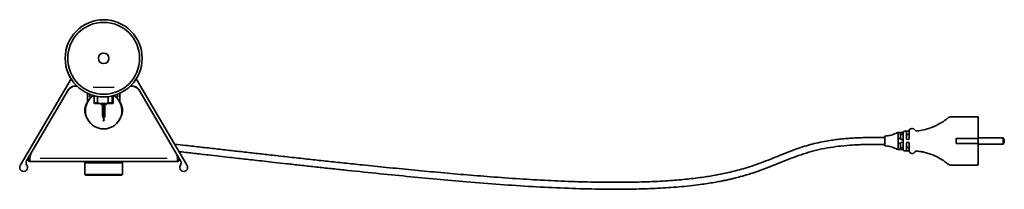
# Model space of a CAD drawing. Header units: millimetres. Extents: x 640 to 2471, y 697 to 4147.
# Tile 1 of 5: x 640 to 1395, y 697 to 827. Entities that reach past the tile are written whole.
import ezdxf

# ---------------------------------------------------------------- set-up
doc = ezdxf.new("R2010")
doc.units = ezdxf.units.MM
doc.header["$LTSCALE"] = 15
doc.linetypes.add('CENTERX2', pattern=[20.32, 12.7, -2.54, 2.54, -2.54])

msp = doc.modelspace()

# ---------------------------------------------------------------- linework, layer by layer
at = {"color": 7, "linetype": 'Continuous', "lineweight": 35}
for p, q in [((679.86, 781.42), (640.84, 715.19)), ((729.74, 781.42), (768.76, 715.19)), ((645.77, 718.62), (677.92, 773.21)), ((682.85, 775.75), (684.51, 775.75)), ((683.09, 776.16), (684.08, 776.16)), ((692.3, 770.44), (692.3, 763.72)), ((717.3, 763.72), (717.3, 770.44)), ((725.09, 775.75), (726.75, 775.75)), ((725.52, 776.16), (726.51, 776.16)), ((763.83, 718.62), (731.68, 773.21)), ((694.78, 769.42), (694.04, 768.36)), ((696.8, 768.77), (696.8, 768.65)), ((697.56, 763.16), (697.56, 768.57)), ((697.56, 763.16), (700.15, 763.16)), ((697.56, 763.16), (697.66, 762.66)), ((701.25, 762.66), (697.66, 762.66)), ((700.15, 768.03), (700.15, 763.16)), ((701.25, 762.66), (700.15, 763.16)), ((701.25, 762.66), (707.11, 762.66)), ((702.8, 762.66), (702.8, 761.76)), ((706.8, 761.76), (706.8, 762.66)), ((708.21, 763.16), (707.11, 762.66)), ((711.41, 762.66), (707.11, 762.66)), ((708.21, 763.16), (708.21, 767.86)), ((708.21, 763.16), (711.31, 763.16)), ((711.31, 768.39), (711.31, 763.16)), ((711.41, 762.66), (711.31, 763.16)), ((711.41, 762.66), (711.94, 762.66)), ((712.04, 763.16), (711.94, 762.66)), ((712.04, 763.16), (712.04, 768.57)), ((712.8, 768.65), (712.8, 768.77)), ((715.56, 768.36), (714.82, 769.42)), ((702.8, 761.76), (703.3, 761.26)), ((702.8, 761.76), (704.12, 761.76)), ((703.3, 761.26), (704.3, 761.26)), ((704.02, 761.06), (704.02, 752.76)), ((704.65, 761.06), (704.02, 761.06)), ((704.56, 761.76), (706.79, 761.76)), ((704.62, 761.26), (706.29, 761.26)), ((705.02, 752.76), (705.02, 761.06)), ((705.58, 752.76), (705.58, 761.06)), ((706.29, 761.26), (706.3, 761.26)), ((706.3, 761.26), (706.8, 761.76)), ((706.79, 761.76), (706.8, 761.76)), ((705.02, 752.76), (704.27, 752.76)), ((704.64, 751.24), (704.67, 750.85)), ((705.24, 749.89), (705.24, 749.8)), ((705.24, 749.84), (705.27, 749.69)), ((705.58, 752.76), (705.58, 752.76)), ((1358.3, 752.43), (1354.24, 752.43)), ((1358.3, 752.32), (1358.3, 752.43)), ((1375.05, 752.32), (1358.3, 752.32)), ((1313.8, 740.43), (1314.8, 740.43)), ((1318.8, 741.43), (1319.3, 741.43)), ((1321.47, 741.43), (1319.3, 741.43)), ((1322.27, 741.83), (1322.24, 741.8)), ((1324.94, 743.43), (1324.3, 743.43)), ((1328.51, 741.62), (1328.51, 741.62)), ((1375.3, 741.43), (1375.3, 735.68)), ((1303.8, 736.58), (1294.8, 736.58)), ((1313.8, 729.43), (1313.8, 738.42)), ((1315.8, 738.42), (1315.8, 736.32)), ((1315.81, 735.78), (1315.8, 736.32)), ((1317.8, 738.42), (1317.8, 737.66)), ((1317.8, 737.66), (1317.8, 734.2)), ((1317.8, 734.19), (1317.8, 733.66)), ((1317.8, 733.66), (1317.8, 730.2)), ((1320.3, 738.42), (1320.3, 735.93)), ((1322.3, 738.42), (1322.3, 735.66)), ((1358.3, 735.93), (1358.3, 731.93)), ((1375.05, 735.93), (1358.3, 735.93)), ((1394.3, 736.33), (1375.3, 736.33)), ((1375.3, 735.68), (1375.3, 733.93)), ((1375.3, 733.93), (1375.3, 732.18)), ((1394.3, 731.53), (1394.3, 736.33)), ((1294.8, 731.28), (1303.8, 731.28)), ((1314.8, 727.43), (1313.8, 727.43)), ((1315.8, 731.53), (1315.81, 732.07)), ((1315.8, 731.53), (1315.8, 729.43)), ((1317.8, 730.19), (1317.8, 729.43)), ((1319.3, 726.43), (1318.8, 726.43)), ((1319.3, 726.43), (1321.47, 726.43)), ((1320.3, 731.93), (1320.3, 729.43)), ((1322.3, 732.19), (1322.3, 729.43)), ((1328.51, 726.24), (1328.51, 726.24)), ((1358.3, 731.93), (1375.05, 731.93)), ((1375.3, 732.18), (1375.3, 726.43)), ((1375.3, 731.53), (1394.3, 731.53)), ((648.18, 720.74), (647.74, 720.01)), ((648.18, 719.75), (648.18, 721.07)), ((648.18, 718.25), (648.18, 719.75)), ((648.18, 718.25), (761.43, 718.25)), ((690.8, 717.75), (690.3, 717.25)), ((690.3, 717.25), (690.3, 708.25)), ((713.12, 717.25), (690.3, 717.25)), ((690.8, 717.75), (712.83, 717.75)), ((696.3, 718.25), (696.3, 717.75)), ((712.83, 717.75), (718.8, 717.75)), ((719.3, 717.25), (713.12, 717.25)), ((713.3, 717.75), (713.3, 718.25)), ((719.3, 717.25), (718.8, 717.75)), ((719.3, 708.25), (719.3, 717.25)), ((761.43, 721.07), (761.43, 719.75)), ((761.86, 720.01), (761.43, 720.74)), ((761.43, 719.75), (761.43, 718.25)), ((1324.3, 724.43), (1324.94, 724.43)), ((1354.24, 715.43), (1358.3, 715.43)), ((1358.3, 715.53), (1375.05, 715.53)), ((1358.3, 715.43), (1358.3, 715.53)), ((690.3, 708.25), (690.8, 707.75)), ((690.3, 708.25), (713.12, 708.25)), ((712.83, 707.75), (690.8, 707.75)), ((718.8, 707.75), (712.83, 707.75)), ((713.12, 708.25), (719.3, 708.25)), ((718.8, 707.75), (719.3, 708.25))]:
    msp.add_line(p, q, dxfattribs=at)
at = {"color": 7, "linetype": 'CENTERX2'}
for p, q in [((712.8, 774.71), (696.8, 774.71)), ((753.53, 720.44), (656.07, 720.44))]:
    msp.add_line(p, q, dxfattribs=at)
at = {"color": 7, "linetype": 'Continuous', "lineweight": 35}
for radius in [29.5, 27.5, 4]:
    msp.add_circle((704.8, 797.16), radius, dxfattribs=at)
for centre, radius, start, end in [((682.85, 769.75), 6, 90, 149.5), ((683.09, 770.16), 6, 90, 149.5), ((726.51, 770.16), 6, 30.5, 90), ((726.75, 769.75), 6, 30.5, 90), ((703.98, 756.68), 13.64, 141.18382, 171.86602), ((704.8, 757.16), 14, 124.8499, 55.1501), ((694.45, 768.07), 0.5, 145, 242.95294), ((693.31, 765.85), 2, 37.40289, 62.95294), ((716.29, 765.85), 2, 117.04706, 142.59711), ((715.15, 768.07), 0.5, 297.04706, 35), ((705.62, 756.68), 13.64, 8.13398, 38.81618), ((700.04, 757.26), 9.67, 172.01043, 190.05164), ((709.56, 757.26), 9.67, 349.94836, 7.98957), ((1314.8, 739.43), 1, 0, 90), ((1318.8, 740.43), 1, 90, 180), ((1319.3, 740.43), 1, 0, 90), ((1321.47, 742.43), 1, 270, 340.52878), ((1324.3, 741.43), 2, 90, 180), ((1324.94, 741.43), 2, 32.9785, 90), ((1328.29, 743.6), 2, 212.98299, 276.30776), ((1328.29, 743.6), 2, 212.9785, 276.30779), ((1316.8, 735.93), 1, 192.63563, 347.36437), ((1316.8, 731.93), 1, 12.63563, 167.36437), ((1321.3, 735.93), 1, 180, 270), ((1321.3, 731.93), 1, 90, 180), ((1321.3, 735.93), 1, 270, 0), ((1321.3, 731.93), 1, 0, 90), ((1391.92, 733.93), 3.38, 314.76027, 45.23973), ((1314.8, 728.43), 1, 270, 0), ((1318.8, 727.43), 1, 180, 270), ((1319.3, 727.43), 1, 270, 0), ((1321.47, 725.43), 1, 19.47122, 90), ((1324.3, 726.43), 2, 180, 270), ((1324.94, 726.43), 2, 270, 327.0215), ((1328.29, 724.25), 2, 83.69224, 147.01704), ((1328.29, 724.25), 2, 83.69221, 147.0215), ((648.35, 717.09), 3, 149.5, 214.87568), ((648.18, 719.75), 1.5, 149.5, 270), ((648.18, 719.75), 0.5, 149.5, 270), ((654.18, 721.07), 6, 149.5, 180), ((755.43, 721.07), 6, 0, 30.5), ((761.43, 719.75), 1.5, 270, 30.5), ((761.43, 719.75), 0.5, 270, 30.5), ((761.25, 717.09), 3, 325.12432, 30.5), ((1324.94, 726.43), 2, 269.99346, 292.94999), ((643.43, 713.66), 3, 149.5, 34.87568), ((766.17, 713.66), 3, 145.12432, 30.5)]:
    msp.add_arc(centre, radius, start, end, dxfattribs=at)
for points, knots in [([(704.39, 761.06), (704.3, 761.24), (704.11, 761.61), (704.01, 762.19), (704.08, 762.57), (704.11, 762.73)], [0, 0, 0, 0, 0.349921, 0.722638, 1, 1, 1, 1]), ([(704.47, 762.66), (704.48, 762.59), (704.51, 762.31), (704.57, 761.77), (704.62, 761.3), (704.65, 761.06)], [0, 0, 0, 0, 0.152861, 0.577331, 1, 1, 1, 1]), ([(705.03, 762.66), (705, 762.65), (704.88, 762.58), (704.68, 762.55), (704.53, 762.58), (704.48, 762.59)], [0, 0, 0, 0, 0.186685, 0.720067, 1, 1, 1, 1]), ([(704.57, 762.66), (704.62, 762.63), (704.69, 762.59), (704.77, 762.59), (704.79, 762.59)], [0, 0, 0, 0, 0.802228, 1, 1, 1, 1]), ([(693.02, 749.8), (692.92, 749.92), (692.29, 750.68), (691.47, 752.33), (690.79, 754.18), (690.57, 755.29), (690.52, 755.58)], [0, 0, 0, 0, 0.072899, 0.466686, 0.860379, 1, 1, 1, 1]), ([(716.57, 749.79), (716.67, 749.91), (717.31, 750.68), (718.13, 752.33), (718.81, 754.18), (719.03, 755.29), (719.08, 755.58)], [0, 0, 0, 0, 0.074482, 0.467596, 0.860618, 1, 1, 1, 1]), ([(705.23, 749.81), (705.21, 749.81), (705.18, 749.81), (705.08, 749.98), (704.94, 750.31), (704.77, 750.78), (704.59, 751.38), (704.42, 752.06), (704.32, 752.53), (704.27, 752.76)], [0, 0, 0, 0, 0.101002, 0.241443, 0.387465, 0.53798, 0.691467, 0.846114, 1, 1, 1, 1]), ([(704.77, 752.76), (704.89, 752.39), (705.07, 751.8), (705.05, 750.94), (704.95, 750.3), (704.78, 749.76), (704.6, 749.41), (704.43, 749.28), (704.38, 749.39), (704.36, 749.44)], [0, 0, 0, 0, 0.2184566, 0.3386696, 0.4663049, 0.5995715, 0.7353635, 0.8699808, 1, 1, 1, 1]), ([(704.71, 749.17), (704.63, 749.2), (704.55, 749.22), (704.52, 749.38), (704.52, 749.38)], [0, 0, 0, 0, 0.970446, 1, 1, 1, 1]), ([(704.89, 750.15), (704.92, 750.14), (704.98, 750.14), (705.02, 750.1), (705.04, 750.09)], [0, 0, 0, 0, 0.575533, 1, 1, 1, 1]), ([(705.04, 751.4), (705.12, 751.52), (705.3, 751.79), (705.53, 752.2), (705.56, 752.57), (705.58, 752.76)], [0, 0, 0, 0, 0.263249, 0.619342, 1, 1, 1, 1]), ([(705.04, 750.1), (705.08, 750.08), (705.19, 750.02), (705.3, 749.87), (705.32, 749.75), (705.33, 749.69)], [0, 0, 0, 0, 0.275255, 0.635874, 1, 1, 1, 1]), ([(1347.58, 748.29), (1346.62, 747.71), (1344.75, 746.58), (1341.76, 745.14), (1338.12, 743.69), (1333.73, 742.37), (1330.23, 741.86), (1328.51, 741.62)], [0, 0, 0, 0, 0.173459, 0.339806, 0.499577, 0.754041, 1, 1, 1, 1]), ([(1352.33, 751.73), (1352.33, 751.73), (1352.44, 751.82), (1352.06, 751.5), (1351.14, 750.77), (1349.61, 749.61), (1348.26, 748.73), (1347.58, 748.29)], [0, 0, 0, 0, 0.000136, 0.249822, 0.500004, 0.749895, 1, 1, 1, 1]), ([(1354.25, 752.43), (1353.9, 752.39), (1353.2, 752.33), (1352.62, 751.93), (1352.33, 751.73)], [0, 0, 0, 0, 0.500001, 1, 1, 1, 1]), ([(1375.3, 752.07), (1375.3, 752.09), (1375.29, 752.15), (1375.25, 752.23), (1375.18, 752.28), (1375.11, 752.31), (1375.07, 752.32), (1375.05, 752.32)], [0, 0, 0, 0, 0.216309, 0.432639, 0.648356, 0.862846, 1, 1, 1, 1]), ([(1375.3, 752.07), (1375.3, 751.86), (1375.3, 751.44), (1375.3, 749.88), (1375.3, 747.72), (1375.3, 745.82), (1375.3, 744.88)], [0, 0, 0, 0, 0.2473712, 0.5, 0.7526288, 1, 1, 1, 1]), ([(1313.86, 740.46), (1313.28, 740.2), (1312.24, 739.74), (1310.82, 739.18), (1310.18, 738.93)], [0, 0, 0, 0, 0.5497555, 1, 1, 1, 1]), ([(1313.8, 740.43), (1313.61, 740.33), (1313.22, 740.14), (1312.76, 739.97), (1312.53, 739.88)], [0, 0, 0, 0, 0.500184, 1, 1, 1, 1]), ([(1313.8, 738.42), (1313.8, 738.68), (1313.8, 739.07), (1313.8, 739.53), (1313.8, 739.94), (1313.8, 740.25), (1313.8, 740.39), (1313.8, 740.42), (1313.8, 740.43), (1313.8, 740.43)], [0, 0, 0, 0, 0.243682, 0.371065, 0.49993, 0.748871, 0.873939, 0.956051, 1, 1, 1, 1]), ([(1314.81, 740.43), (1314.92, 740.42), (1315.09, 740.4), (1315.32, 740.3), (1315.49, 740.17), (1315.63, 740.01), (1315.76, 739.79), (1315.79, 739.62), (1315.81, 739.52)], [0, 0, 0, 0, 0.217416, 0.350711, 0.50013, 0.655899, 0.791247, 1, 1, 1, 1]), ([(1316.8, 740.43), (1316.57, 740.43), (1316.08, 740.43), (1315.49, 740.43), (1315.26, 740.43), (1315.16, 740.43)], [0, 0, 0, 0, 0.35922, 0.743817, 1, 1, 1, 1]), ([(1317.8, 740.43), (1317.8, 740.4), (1317.8, 740.34), (1317.8, 739.87), (1317.8, 739.21), (1317.8, 738.68), (1317.8, 738.42)], [0, 0, 0, 0, 0.250481, 0.500055, 0.749808, 1, 1, 1, 1]), ([(1320.3, 740.43), (1320.3, 740.4), (1320.3, 740.34), (1320.3, 739.87), (1320.3, 739.21), (1320.3, 738.68), (1320.3, 738.42)], [0, 0, 0, 0, 0.250199, 0.499928, 0.749541, 1, 1, 1, 1]), ([(1322.24, 741.8), (1322.2, 741.75), (1322.11, 741.64), (1321.97, 741.54), (1321.87, 741.51), (1321.85, 741.5)], [0, 0, 0, 0, 0.387828, 0.86284, 1, 1, 1, 1]), ([(1322.3, 741.43), (1322.3, 741.38), (1322.3, 741.29), (1322.3, 740.59), (1322.3, 739.6), (1322.3, 738.81), (1322.3, 738.42)], [0, 0, 0, 0, 0.250496, 0.500101, 0.749871, 1, 1, 1, 1]), ([(1294.8, 736.58), (1293.05, 736.57), (1289.58, 736.55), (1284.45, 736.41), (1279.45, 736.17), (1274.57, 735.84), (1269.79, 735.39), (1265.09, 734.83), (1257.82, 733.75), (1248.13, 731.73), (1237.92, 728.59), (1229.64, 725.5), (1222.94, 722.82), (1216.05, 720.01), (1208.97, 717.26), (1201.94, 714.79), (1195.37, 712.76), (1189.44, 711.14), (1184, 709.82), (1178.81, 708.71), (1173.64, 707.72), (1168.48, 706.85), (1160.89, 705.72), (1150.59, 704.51), (1136.57, 703.36), (1120.96, 702.6), (1103.62, 702.25), (1085.16, 702.32), (1065.56, 702.81), (1044.92, 703.69), (1023.38, 704.93), (1001.97, 706.46), (981, 708.16), (960.85, 709.94), (941.05, 711.8), (921.87, 713.69), (904.73, 715.44), (889.66, 717.01), (876.53, 718.41), (863.65, 719.8), (850.6, 721.22), (837.94, 722.62), (825.78, 723.98), (814.24, 725.27), (802.58, 726.59), (790.88, 727.91), (779.28, 729.22), (768.62, 730.43), (762.05, 731.17), (759.15, 731.5)], [0, 0, 0, 0, 0.009625, 0.019025, 0.02819, 0.037115, 0.045874, 0.054554, 0.063143, 0.086286, 0.108859, 0.121971, 0.135172, 0.148815, 0.163281, 0.17738, 0.190213, 0.201476, 0.211457, 0.221249, 0.230922, 0.240599, 0.250231, 0.273385, 0.297933, 0.327915, 0.359605, 0.393544, 0.4296, 0.46758, 0.507251, 0.548338, 0.585672, 0.622945, 0.659534, 0.694946, 0.728799, 0.754119, 0.778203, 0.801343, 0.825407, 0.850552, 0.871642, 0.893231, 0.915206, 0.937445, 0.959827, 0.982235, 1, 1, 1, 1]), ([(1311.39, 739.43), (1310.15, 738.96), (1307.71, 738.02), (1305.09, 737.79), (1303.8, 737.68)], [0, 0, 0, 0, 0.504389, 1, 1, 1, 1]), ([(1303.8, 737.66), (1303.8, 737.67), (1303.8, 737.73), (1303.8, 737.49), (1303.8, 736.95), (1303.8, 736.35), (1303.8, 736.06)], [0, 0, 0, 0, 0.0222395, 0.3609628, 0.6919159, 1, 1, 1, 1]), ([(1303.8, 736.06), (1303.8, 735.73), (1303.8, 735.07), (1303.8, 734.31), (1303.8, 733.93)], [0, 0, 0, 0, 0.496305, 1, 1, 1, 1]), ([(1303.8, 733.93), (1303.8, 733.52), (1303.8, 732.71), (1303.8, 731.65), (1303.8, 730.83), (1303.8, 730.28), (1303.8, 730.22), (1303.8, 730.19)], [0, 0, 0, 0, 0.208065, 0.412122, 0.600728, 0.805498, 1, 1, 1, 1]), ([(1314.81, 735.71), (1314.92, 735.72), (1315.09, 735.73), (1315.32, 735.74), (1315.49, 735.76), (1315.63, 735.77), (1315.76, 735.78), (1315.79, 735.78), (1315.81, 735.78)], [0, 0, 0, 0, 0.21741, 0.350707, 0.50013, 0.6559, 0.791249, 1, 1, 1, 1]), ([(1315.8, 738.42), (1315.8, 738.55), (1315.8, 738.81), (1315.8, 739.15), (1315.8, 739.38), (1315.8, 739.41), (1315.8, 739.43)], [0, 0, 0, 0, 0.250443, 0.500031, 0.749772, 1, 1, 1, 1]), ([(1315.81, 739.52), (1315.81, 739.52), (1315.81, 739.51), (1315.81, 739.49), (1315.81, 739.46), (1315.82, 739.44), (1315.82, 739.43)], [0, 0, 0, 0, 0.101836, 0.212925, 0.480538, 1, 1, 1, 1]), ([(1315.82, 735.71), (1315.82, 735.73), (1315.81, 735.75), (1315.81, 735.78), (1315.81, 735.78), (1315.81, 735.78), (1315.81, 735.78)], [0, 0, 0, 0, 0.526334, 0.790195, 0.899717, 1, 1, 1, 1]), ([(1315.82, 739.43), (1315.86, 739.35), (1315.92, 739.21), (1316.13, 739.01), (1316.38, 738.89), (1316.61, 738.83), (1316.74, 738.83), (1316.8, 738.83)], [0, 0, 0, 0, 0.250486, 0.499953, 0.749376, 0.8771, 1, 1, 1, 1]), ([(1317.78, 739.43), (1317.74, 739.35), (1317.68, 739.21), (1317.47, 739.01), (1317.22, 738.89), (1316.99, 738.83), (1316.86, 738.83), (1316.8, 738.83)], [0, 0, 0, 0, 0.250486, 0.499953, 0.749376, 0.877085, 1, 1, 1, 1]), ([(1317.78, 739.43), (1317.78, 739.44), (1317.79, 739.46), (1317.79, 739.49), (1317.79, 739.5), (1317.79, 739.5), (1317.79, 739.5), (1317.79, 739.5), (1317.79, 739.5), (1317.8, 739.5), (1317.8, 739.5), (1317.8, 739.5), (1317.8, 739.5), (1317.8, 739.5), (1317.8, 739.5), (1317.8, 739.5), (1317.8, 739.5), (1317.8, 739.5), (1317.8, 739.5), (1317.8, 739.5), (1317.8, 739.5), (1317.8, 739.5), (1317.8, 739.5), (1317.8, 739.5), (1317.8, 739.5)], [0, 0, 0, 0, 0.281954, 0.38089, 0.412186, 0.41323, 0.414506, 0.417949, 0.428947, 0.490482, 0.606124, 0.775956, 0.881208, 0.938918, 0.969044, 0.984425, 0.992194, 0.996099, 0.998057, 0.999036, 0.999527, 0.999868, 0.99996, 1, 1, 1, 1]), ([(1317.8, 735.93), (1317.8, 735.93), (1317.8, 735.89), (1317.8, 735.85), (1317.8, 735.8), (1317.79, 735.79), (1317.79, 735.78), (1317.79, 735.78), (1317.79, 735.78), (1317.79, 735.77), (1317.79, 735.75), (1317.78, 735.73), (1317.78, 735.71)], [0, 0, 0, 0, 0.00006, 0.393692, 0.509535, 0.571276, 0.581796, 0.585341, 0.587912, 0.587958, 0.717893, 1, 1, 1, 1]), ([(1317.8, 737.66), (1317.8, 737.51), (1317.8, 737.19), (1317.8, 736.62), (1317.8, 736.27), (1317.8, 736.04)], [0, 0, 0, 0, 0.238391, 0.50194, 1, 1, 1, 1]), ([(1320.3, 739.58), (1320.31, 739.5), (1320.34, 739.32), (1320.51, 739.12), (1320.7, 738.98), (1320.88, 738.89), (1321.08, 738.84), (1321.23, 738.83), (1321.3, 738.83)], [0, 0, 0, 0, 0.2497961, 0.4995104, 0.6318825, 0.7497157, 0.8781222, 1, 1, 1, 1]), ([(1321.3, 738.83), (1321.37, 738.83), (1321.52, 738.84), (1321.72, 738.89), (1321.9, 738.98), (1322.09, 739.12), (1322.26, 739.32), (1322.29, 739.5), (1322.3, 739.58)], [0, 0, 0, 0, 0.12189, 0.250285, 0.368144, 0.50049, 0.750204, 1, 1, 1, 1]), ([(1375.3, 735.68), (1375.3, 735.71), (1375.29, 735.77), (1375.25, 735.83), (1375.2, 735.88), (1375.15, 735.91), (1375.1, 735.92), (1375.07, 735.93), (1375.05, 735.93)], [0, 0, 0, 0, 0.294207, 0.499199, 0.641448, 0.770583, 0.889049, 1, 1, 1, 1]), ([(762.51, 725.79), (762.88, 725.74), (766.74, 725.31), (774.2, 724.47), (784.14, 723.34), (793.07, 722.33), (800.84, 721.45), (807.79, 720.67), (814.31, 719.93), (820.91, 719.19), (828.1, 718.39), (836.26, 717.48), (845.45, 716.46), (855.72, 715.33), (866.6, 714.15), (877.78, 712.95), (893.46, 711.28), (913.31, 709.23), (937.04, 706.86), (960.18, 704.68), (983.99, 702.58), (1008.49, 700.63), (1033.52, 698.99), (1057.88, 697.77), (1079.07, 697.13), (1097.49, 696.94), (1113.46, 697.1), (1129.76, 697.66), (1146.05, 698.73), (1158.68, 700.08), (1167.58, 701.35), (1172.65, 702.17), (1177.09, 702.98), (1180.74, 703.71), (1183.91, 704.39), (1187.48, 705.21), (1192.08, 706.36), (1198.64, 708.18), (1206.33, 710.66), (1214.58, 713.72), (1222.39, 716.87), (1229.97, 719.95), (1237.56, 722.83), (1245.33, 725.36), (1253.47, 727.46), (1261.77, 729.04), (1270.33, 730.17), (1276.86, 730.71), (1281.49, 730.96), (1284.02, 731.08), (1286.62, 731.17), (1289.29, 731.23), (1292.02, 731.27), (1293.87, 731.27), (1294.8, 731.28)], [0, 0, 0, 0, 0.002251, 0.023984, 0.044159, 0.060678, 0.075563, 0.088684, 0.100249, 0.112529, 0.126011, 0.140719, 0.15834, 0.177488, 0.198092, 0.218998, 0.239767, 0.285339, 0.329351, 0.371655, 0.413978, 0.461679, 0.507773, 0.552973, 0.596858, 0.625314, 0.65515, 0.685492, 0.715905, 0.745883, 0.756121, 0.766031, 0.774454, 0.781314, 0.78677, 0.792571, 0.801771, 0.813255, 0.830597, 0.846929, 0.862502, 0.87766, 0.892605, 0.907705, 0.923079, 0.939198, 0.954431, 0.970864, 0.975418, 0.980088, 0.984878, 0.989791, 0.994831, 1, 1, 1, 1]), ([(1303.8, 730.18), (1305.09, 730.06), (1307.71, 729.84), (1310.15, 728.89), (1311.39, 728.42)], [0, 0, 0, 0, 0.495611, 1, 1, 1, 1]), ([(1310.18, 728.92), (1310.82, 728.67), (1312.24, 728.11), (1313.28, 727.65), (1313.86, 727.4)], [0, 0, 0, 0, 0.450245, 1, 1, 1, 1]), ([(1312.53, 727.97), (1312.76, 727.89), (1313.24, 727.7), (1313.65, 727.5), (1313.86, 727.4)], [0, 0, 0, 0, 0.476285, 1, 1, 1, 1]), ([(1313.8, 727.43), (1313.8, 727.43), (1313.8, 727.44), (1313.8, 727.47), (1313.8, 727.5), (1313.8, 727.63), (1313.8, 727.91), (1313.8, 728.31), (1313.8, 728.66), (1313.8, 728.99), (1313.8, 729.26), (1313.8, 729.39), (1313.8, 729.43)], [0, 0, 0, 0, 0.125039, 0.128701, 0.160075, 0.250529, 0.499329, 0.624316, 0.749171, 0.874094, 0.956218, 1, 1, 1, 1]), ([(1315.81, 732.07), (1315.79, 732.07), (1315.76, 732.07), (1315.63, 732.08), (1315.49, 732.09), (1315.32, 732.11), (1315.09, 732.12), (1314.92, 732.14), (1314.81, 732.14)], [0, 0, 0, 0, 0.208753, 0.344101, 0.49987, 0.649289, 0.782584, 1, 1, 1, 1]), ([(1315.16, 727.43), (1315.26, 727.43), (1315.49, 727.43), (1316.08, 727.43), (1316.57, 727.43), (1316.8, 727.43)], [0, 0, 0, 0, 0.256183, 0.64078, 1, 1, 1, 1]), ([(1315.8, 728.43), (1315.8, 728.44), (1315.8, 728.47), (1315.8, 728.71), (1315.8, 729.04), (1315.8, 729.3), (1315.8, 729.43)], [0, 0, 0, 0, 0.2503533, 0.4999291, 0.7497164, 1, 1, 1, 1]), ([(1315.81, 732.07), (1315.81, 732.07), (1315.81, 732.07), (1315.81, 732.08), (1315.81, 732.1), (1315.82, 732.13), (1315.82, 732.14)], [0, 0, 0, 0, 0.101836, 0.212925, 0.480538, 1, 1, 1, 1]), ([(1315.82, 728.43), (1315.82, 728.41), (1315.81, 728.39), (1315.81, 728.36), (1315.81, 728.34), (1315.81, 728.33), (1315.81, 728.33)], [0, 0, 0, 0, 0.526334, 0.790195, 0.899717, 1, 1, 1, 1]), ([(1316.8, 729.03), (1316.74, 729.02), (1316.61, 729.02), (1316.38, 728.96), (1316.13, 728.84), (1315.92, 728.64), (1315.86, 728.5), (1315.82, 728.43)], [0, 0, 0, 0, 0.122915, 0.250624, 0.500047, 0.749514, 1, 1, 1, 1]), ([(1316.8, 729.03), (1316.86, 729.02), (1316.99, 729.02), (1317.22, 728.96), (1317.47, 728.84), (1317.68, 728.64), (1317.74, 728.5), (1317.78, 728.43)], [0, 0, 0, 0, 0.1229004, 0.2506239, 0.5000466, 0.7495139, 1, 1, 1, 1]), ([(1317.78, 732.14), (1317.78, 732.13), (1317.79, 732.1), (1317.79, 732.08), (1317.79, 732.07), (1317.79, 732.07), (1317.79, 732.07), (1317.79, 732.07), (1317.79, 732.06), (1317.8, 732.05), (1317.8, 732.02), (1317.8, 731.99), (1317.8, 731.96), (1317.8, 731.94), (1317.8, 731.94), (1317.8, 731.93), (1317.8, 731.93), (1317.8, 731.93), (1317.8, 731.93), (1317.8, 731.93), (1317.8, 731.93), (1317.8, 731.93), (1317.8, 731.93), (1317.8, 731.93), (1317.8, 731.93)], [0, 0, 0, 0, 0.281954, 0.38089, 0.412186, 0.41323, 0.414506, 0.417949, 0.428947, 0.490482, 0.606124, 0.775956, 0.881208, 0.938918, 0.969044, 0.984425, 0.992194, 0.996099, 0.998057, 0.999036, 0.999527, 0.999868, 0.99996, 1, 1, 1, 1]), ([(1317.8, 731.81), (1317.8, 731.58), (1317.8, 731.23), (1317.8, 730.66), (1317.8, 730.34), (1317.8, 730.19)], [0, 0, 0, 0, 0.500653, 0.762636, 1, 1, 1, 1]), ([(1317.8, 729.43), (1317.8, 729.17), (1317.8, 728.64), (1317.8, 727.98), (1317.8, 727.52), (1317.8, 727.46), (1317.8, 727.43)], [0, 0, 0, 0, 0.2505063, 0.5000893, 0.7498233, 1, 1, 1, 1]), ([(1320.3, 729.43), (1320.3, 729.17), (1320.3, 728.65), (1320.3, 727.98), (1320.3, 727.52), (1320.3, 727.46), (1320.3, 727.43)], [0, 0, 0, 0, 0.2502173, 0.4999659, 0.7495736, 1, 1, 1, 1]), ([(1321.3, 729.03), (1321.23, 729.02), (1321.08, 729.02), (1320.88, 728.96), (1320.7, 728.87), (1320.51, 728.73), (1320.34, 728.53), (1320.31, 728.36), (1320.3, 728.27)], [0, 0, 0, 0, 0.12189, 0.250285, 0.368144, 0.50049, 0.750204, 1, 1, 1, 1]), ([(1322.3, 728.27), (1322.29, 728.36), (1322.26, 728.53), (1322.09, 728.73), (1321.9, 728.87), (1321.72, 728.96), (1321.52, 729.02), (1321.37, 729.02), (1321.3, 729.03)], [0, 0, 0, 0, 0.249802, 0.499511, 0.631883, 0.749716, 0.878122, 1, 1, 1, 1]), ([(1322.3, 729.43), (1322.3, 729.04), (1322.3, 728.25), (1322.3, 727.26), (1322.3, 726.56), (1322.3, 726.47), (1322.3, 726.43)], [0, 0, 0, 0, 0.250514, 0.500125, 0.749881, 1, 1, 1, 1]), ([(1328.51, 726.24), (1329.66, 726.08), (1331.96, 725.78), (1335.37, 724.98), (1339.18, 723.78), (1343.36, 722.05), (1346.15, 720.41), (1347.58, 719.57)], [0, 0, 0, 0, 0.163166, 0.329618, 0.500323, 0.742448, 1, 1, 1, 1]), ([(1375.3, 732.18), (1375.3, 732.14), (1375.29, 732.08), (1375.25, 732.02), (1375.2, 731.97), (1375.15, 731.95), (1375.1, 731.93), (1375.07, 731.93), (1375.05, 731.93)], [0, 0, 0, 0, 0.294172, 0.499198, 0.641436, 0.770567, 0.889037, 1, 1, 1, 1]), ([(1347.58, 719.57), (1348.26, 719.12), (1349.61, 718.24), (1351.11, 717.1), (1352.13, 716.28), (1352.26, 716.17), (1352.33, 716.12)], [0, 0, 0, 0, 0.250014, 0.50053, 0.750784, 1, 1, 1, 1]), ([(1375.3, 722.98), (1375.3, 722.03), (1375.3, 720.13), (1375.3, 717.98), (1375.3, 716.41), (1375.3, 715.99), (1375.3, 715.79)], [0, 0, 0, 0, 0.247371, 0.5, 0.752629, 1, 1, 1, 1]), ([(1352.33, 716.12), (1352.62, 715.92), (1353.2, 715.52), (1353.9, 715.46), (1354.25, 715.43)], [0, 0, 0, 0, 0.499999, 1, 1, 1, 1]), ([(1375.05, 715.53), (1375.08, 715.54), (1375.13, 715.54), (1375.21, 715.59), (1375.27, 715.65), (1375.3, 715.72), (1375.3, 715.77), (1375.3, 715.79)], [0, 0, 0, 0, 0.213111, 0.426202, 0.63985, 0.854691, 1, 1, 1, 1])]:
    msp.add_open_spline(points, degree=3, knots=knots, dxfattribs=at)
for points in [[(1317.8, 740.43), (1317.64, 740.43), (1317.33, 740.43), (1316.98, 740.43), (1316.8, 740.43)], [(1375.3, 744.88), (1375.3, 744.35), (1375.3, 743.29), (1375.3, 742.05), (1375.3, 741.43)], [(1316.8, 727.43), (1316.98, 727.43), (1317.33, 727.43), (1317.64, 727.43), (1317.8, 727.43)], [(1375.3, 726.43), (1375.3, 725.8), (1375.3, 724.56), (1375.3, 723.5), (1375.3, 722.98)]]:
    msp.add_open_spline(points, degree=3, dxfattribs=at)

doc.saveas('drawing.dxf')
